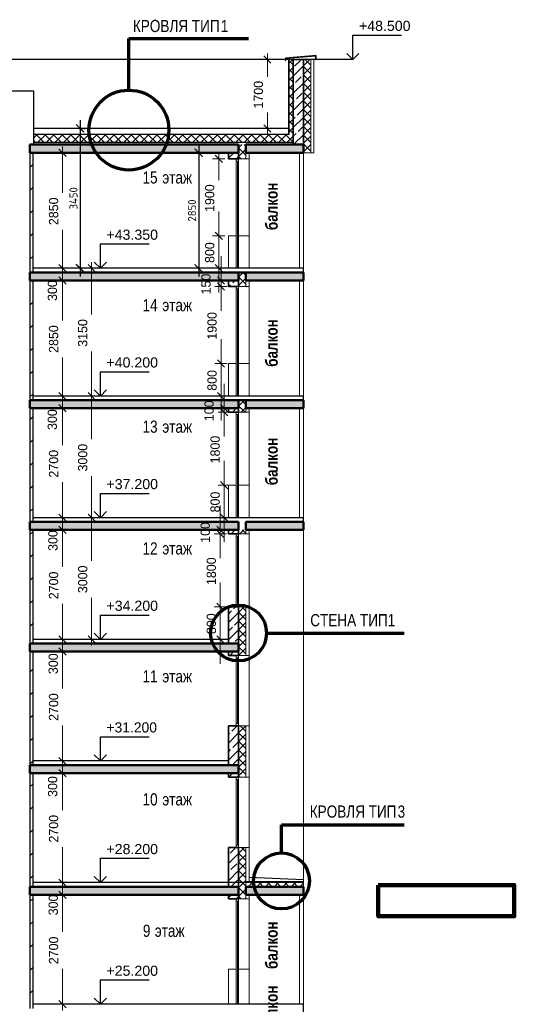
# Model space of a CAD drawing. Header units: millimetres. Extents: x -5898314 to 1055204, y -720802 to 1562611.
# Tile 132 of 256: x -328424 to -316222, y -51502 to -27222. Entities that reach past the tile are written whole.
import ezdxf

# ---------------------------------------------------------------- set-up
doc = ezdxf.new("R2010")
doc.units = ezdxf.units.MM
for name, color, linetype, lineweight in [('907Сл Осевые', 1, 'Continuous', 0), ('A_012_ПРОЕМ', 7, 'Continuous', 25), ('Standard', 7, 'Continuous', 25), ('Навесной фасад', 7, 'Continuous', 25), ('Общий01', 7, 'Continuous', 13), ('размер', 1, 'Continuous', 25), ('Размерная линия_ общее', 7, 'Continuous', 25), ('Стена_ кирп. кладка не несущ', 7, 'Continuous', 35), ('Текст_ общее', 7, 'Continuous', 25)]:
    doc.layers.add(name, color=color, linetype=linetype, lineweight=lineweight)
doc.layers.add('Стена_ бетон не несущ.', color=7, linetype='Continuous', lineweight=35, true_color=0xb4b496)
doc.styles.add('ARIAL', font='arial.ttf')
doc.styles.add('Century Gothic', font='GOTHIC.TTF')
doc.styles.add('GOST-2.304_Type-B', font='GOST_Common.ttf')
doc.styles.add('MtXpl_Century_Gothic', font='GOTHIC.TTF')
doc.styles.add('MtXpl_Century_Gothic_1', font='GOTHICB.TTF')
doc.dimstyles.new('СПДС', dxfattribs={"dimscale": 100, "dimtxt": 2.5, "dimasz": 2, "dimexe": 1.25, "dimexo": 0, "dimtad": 1, "dimdec": 0, "dimrnd": 5, "dimtxsty": 'GOST-2.304_Type-B', "dimblk": 'ARCHTICK', "dimcen": 2.5, "dimdle": 2, "dimclrd": 1, "dimclre": 1, "dimclrt": 1, "dimadec": 0, "dimazin": 2, "dimtfac": 0.75, "dimtdec": 0, "dimtmove": 1, "dimatfit": 3, "dimfxl": 1, "dimtfillclr": 256, "dimtolj": 1, "dimarcsym": 1})

# ---------------------------------------------------------------- blocks, each defined once
blk = doc.blocks.new('ALL_ML_STRICH')
at = {"color": 0, "linetype": 'ByBlock', "lineweight": -2}
for p, q in [((-1, 0), (0.5, 0)), ((-0.3, -0.3), (0.3, 0.3)), ((0, -0.5), (0, 0.5))]:
    blk.add_line(p, q, dxfattribs=at)
blk = doc.blocks.new('разрез1-1')
at = {"layer": 'Общий01', "linetype": 'Continuous', "lineweight": 50, "true_color": 0xf1f1f1, "transparency": 33554687}
for points in [[(-77066, -153067), (-71916, -153067), (-71916, -152867), (-77066, -152867)], [(-71736, -153067), (-70316, -153067), (-70316, -152867), (-71736, -152867)], [(-77066, -156217), (-71916, -156217), (-71916, -156017), (-77066, -156017)], [(-71736, -156217), (-70316, -156217), (-70316, -156017), (-71736, -156017)], [(-77066, -159367), (-71916, -159367), (-71916, -159167), (-77066, -159167)], [(-71736, -159367), (-70316, -159367), (-70316, -159167), (-71736, -159167)], [(-71916, -162167), (-77066, -162167), (-77066, -162367), (-71916, -162367)], [(-71916, -162167), (-77066, -162167), (-77066, -162367), (-71916, -162367)], [(-71736, -162367), (-70316, -162367), (-70316, -162167), (-71736, -162167)], [(-71916, -165167), (-77066, -165167), (-77066, -165367), (-71916, -165367)], [(-71916, -165167), (-77066, -165167), (-77066, -165367), (-71916, -165367)], [(-77066, -168367), (-71916, -168367), (-71916, -168167), (-77066, -168167)], [(-77066, -171367), (-71916, -171367), (-71916, -171167), (-77066, -171167)], [(-71736, -171367), (-70316, -171367), (-70316, -171167), (-71736, -171167)]]:
    blk.add_hatch(color=7, dxfattribs=at).paths.add_polyline_path(points)
at = {"layer": 'A_012_ПРОЕМ', "color": 7, "linetype": 'Continuous', "lineweight": 25, "transparency": 33554687}
for p, q in [((-76969, -151547), (-77662, -151547)), ((-76969, -152867), (-76969, -151547)), ((-70666, -152617), (-76969, -152617)), ((-70566, -152817), (-76969, -152817))]:
    blk.add_line(p, q, dxfattribs=at)
at = {"layer": 'Standard', "color": 7, "linetype": 'Continuous', "lineweight": 13, "transparency": 33554687}
for p, q in [((-71972, -153217), (-71972, -153273)), ((-71972, -153273), (-71916, -153273)), ((-71972, -153273), (-71972, -155917)), ((-71944, -155916), (-71944, -153273)), ((-71916, -153273), (-71916, -153217)), ((-71916, -155917), (-71916, -153273)), ((-71656, -153217), (-71656, -155117)), ((-71972, -155117), (-72166, -155117)), ((-72166, -155117), (-72166, -155917)), ((-71736, -155117), (-71916, -155117)), ((-71676, -155117), (-71736, -155117)), ((-71676, -155117), (-71656, -155117)), ((-71656, -155117), (-71656, -155917)), ((-71972, -156367), (-71972, -156423)), ((-71972, -156423), (-71916, -156423)), ((-71972, -156423), (-71972, -159067)), ((-71944, -159066), (-71944, -156423)), ((-71916, -156423), (-71916, -156367)), ((-71916, -159067), (-71916, -156423)), ((-71656, -156367), (-71656, -158267)), ((-71972, -158267), (-72166, -158267)), ((-72166, -158267), (-72166, -159067)), ((-71736, -158267), (-71916, -158267)), ((-71676, -158267), (-71736, -158267)), ((-71676, -158267), (-71656, -158267)), ((-71656, -158267), (-71656, -159067)), ((-71972, -159467), (-71972, -159523)), ((-71916, -159523), (-71916, -159467)), ((-71656, -159367), (-71656, -162067)), ((-71972, -159523), (-71916, -159523)), ((-71972, -159523), (-71972, -162067)), ((-71944, -162066), (-71944, -159523)), ((-71916, -162067), (-71916, -159523)), ((-71972, -161267), (-72166, -161267)), ((-72166, -161267), (-72166, -162067)), ((-71656, -161267), (-71916, -161267)), ((-71656, -162367), (-71656, -164267)), ((-71972, -162467), (-71972, -162523)), ((-71972, -162523), (-71916, -162523)), ((-71972, -162523), (-71972, -164267)), ((-71944, -164211), (-71944, -162523)), ((-71916, -162523), (-71916, -162467)), ((-71916, -164267), (-71916, -162523)), ((-71972, -164267), (-71972, -164211)), ((-71972, -164211), (-71916, -164211)), ((-71916, -164211), (-71916, -164267)), ((-71736, -164267), (-71916, -164267)), ((-71676, -164267), (-71736, -164267)), ((-71736, -164267), (-71736, -165467)), ((-71676, -164267), (-71656, -164267)), ((-71656, -164267), (-71656, -165467)), ((-71972, -165467), (-71972, -165523)), ((-71972, -165523), (-71916, -165523)), ((-71972, -165523), (-71972, -167197)), ((-71944, -167141), (-71944, -165523)), ((-71916, -165523), (-71916, -165467)), ((-71916, -167197), (-71916, -165523)), ((-71656, -165467), (-71656, -167197)), ((-71972, -167197), (-71972, -167141)), ((-71972, -167141), (-71916, -167141)), ((-71916, -167141), (-71916, -167197)), ((-71736, -167197), (-71916, -167197)), ((-71656, -167197), (-71736, -167197)), ((-71676, -167197), (-71656, -167197)), ((-71972, -168467), (-71972, -168523)), ((-71972, -168467), (-71972, -168523)), ((-71916, -168523), (-71916, -168467)), ((-71916, -168523), (-71916, -168467)), ((-71656, -168467), (-71656, -170197)), ((-71972, -168523), (-71916, -168523)), ((-71972, -168523), (-71972, -170197)), ((-71972, -168523), (-71916, -168523)), ((-71944, -170141), (-71944, -168523)), ((-71916, -170197), (-71916, -168523)), ((-71972, -170197), (-71972, -170141)), ((-71972, -170141), (-71916, -170141)), ((-71916, -170141), (-71916, -170197)), ((-71736, -170197), (-71916, -170197)), ((-71676, -170197), (-71736, -170197)), ((-71736, -170197), (-71736, -171167)), ((-71676, -170197), (-71656, -170197)), ((-71656, -170197), (-71656, -171047)), ((-71972, -171467), (-71972, -171523)), ((-71972, -171523), (-71916, -171523)), ((-71972, -171523), (-71972, -174067)), ((-71944, -174066), (-71944, -171523)), ((-71916, -171523), (-71916, -171467)), ((-71916, -174067), (-71916, -171523)), ((-71656, -171467), (-71656, -173197)), ((-71972, -173197), (-72166, -173197)), ((-72166, -173197), (-72166, -174067)), ((-71736, -173197), (-71916, -173197)), ((-71676, -173197), (-71736, -173197)), ((-71676, -173197), (-71656, -173197)), ((-71656, -173197), (-71656, -174067))]:
    blk.add_line(p, q, dxfattribs=at)
at = {"layer": 'Standard', "color": 7, "linetype": 'Continuous', "lineweight": 25, "transparency": 33554687}
for p, q in [((-70316, -155917), (-76986, -155917)), ((-70316, -159067), (-76986, -159067)), ((-70316, -162067), (-76986, -162067)), ((-72166, -165067), (-76986, -165067)), ((-72166, -168067), (-76986, -168067)), ((-70316, -171067), (-76986, -171067)), ((-70316, -174067), (-76986, -174067))]:
    blk.add_line(p, q, dxfattribs=at)
at = {"layer": 'Навесной фасад', "color": 7, "linetype": 'Continuous', "lineweight": 25, "transparency": 33554687}
for p, q in [((-70566, -150767), (-82766, -150767)), ((-70686, -152467), (-76969, -152467))]:
    blk.add_line(p, q, dxfattribs=at)
at = {"layer": 'Навесной фасад', "color": 7, "linetype": 'Continuous', "lineweight": 13, "transparency": 33554687}
for p, q in [((-70686, -150767), (-70686, -152617)), ((-70316, -150767), (-70056, -150767)), ((-70056, -150767), (-70056, -153067)), ((-71656, -153217), (-71656, -153067)), ((-70316, -153067), (-70056, -153067)), ((-71736, -153217), (-71676, -153217)), ((-71676, -153217), (-71656, -153217)), ((-71656, -156367), (-71656, -156217)), ((-71736, -156367), (-71676, -156367)), ((-71676, -156367), (-71656, -156367)), ((-71736, -159467), (-71676, -159467)), ((-71676, -159467), (-71656, -159467)), ((-71656, -159467), (-71656, -159367)), ((-71656, -162467), (-71656, -162367)), ((-71656, -162467), (-71656, -162367)), ((-71736, -162467), (-71676, -162467)), ((-71736, -162467), (-71676, -162467)), ((-71676, -162467), (-71656, -162467)), ((-71676, -162467), (-71656, -162467)), ((-71736, -165467), (-71656, -165467)), ((-71736, -165467), (-71656, -165467)), ((-71656, -168467), (-71656, -167197)), ((-71736, -168467), (-71676, -168467)), ((-71736, -168467), (-71676, -168467)), ((-71676, -168467), (-71656, -168467)), ((-71676, -168467), (-71656, -168467)), ((-71656, -168467), (-71656, -168367)), ((-71656, -171467), (-71656, -171367)), ((-71736, -171467), (-71676, -171467)), ((-71676, -171467), (-71656, -171467))]:
    blk.add_line(p, q, dxfattribs=at)
at = {"layer": 'Навесной фасад', "color": 41, "linetype": 'Continuous', "lineweight": 18, "transparency": 33554687}
for p, q in [((-70666, -150851), (-70581, -150767)), ((-70316, -150926), (-70157, -150767)), ((-70136, -150906), (-70275, -150767)), ((-70566, -150900), (-70666, -150800)), ((-70666, -151064), (-70566, -150964)), ((-70566, -151112), (-70666, -151012)), ((-70136, -151118), (-70316, -150938)), ((-70316, -151138), (-70136, -150958)), ((-70666, -151276), (-70566, -151176)), ((-70566, -151325), (-70666, -151225)), ((-70136, -151330), (-70316, -151150)), ((-70316, -151350), (-70136, -151170)), ((-70666, -151488), (-70566, -151388)), ((-70566, -151537), (-70666, -151437)), ((-70136, -151542), (-70316, -151362)), ((-70316, -151562), (-70136, -151382)), ((-70666, -151700), (-70566, -151600)), ((-70566, -151749), (-70666, -151649)), ((-70136, -151755), (-70316, -151575)), ((-70316, -151774), (-70136, -151594)), ((-70666, -151912), (-70566, -151812)), ((-70566, -151961), (-70666, -151861)), ((-70136, -151967), (-70316, -151787)), ((-70316, -151986), (-70136, -151806)), ((-70666, -152124), (-70566, -152024)), ((-70566, -152173), (-70666, -152073)), ((-70136, -152179), (-70316, -151999)), ((-70316, -152199), (-70136, -152019)), ((-70136, -152391), (-70316, -152211)), ((-70316, -152411), (-70136, -152231)), ((-70666, -152336), (-70566, -152236)), ((-70566, -152385), (-70666, -152285)), ((-70666, -152549), (-70566, -152449)), ((-70136, -152603), (-70316, -152423)), ((-70316, -152623), (-70136, -152443)), ((-76969, -152700), (-76886, -152617)), ((-76710, -152817), (-76910, -152617)), ((-76874, -152817), (-76674, -152617)), ((-76498, -152817), (-76698, -152617)), ((-76661, -152817), (-76461, -152617)), ((-76286, -152817), (-76486, -152617)), ((-76449, -152817), (-76249, -152617)), ((-76074, -152817), (-76274, -152617)), ((-76237, -152817), (-76037, -152617)), ((-75862, -152817), (-76062, -152617)), ((-76025, -152817), (-75825, -152617)), ((-75649, -152817), (-75849, -152617)), ((-75813, -152817), (-75613, -152617)), ((-75437, -152817), (-75637, -152617)), ((-75601, -152817), (-75401, -152617)), ((-75225, -152817), (-75425, -152617)), ((-75389, -152817), (-75189, -152617)), ((-75013, -152817), (-75213, -152617)), ((-75176, -152817), (-74976, -152617)), ((-74801, -152817), (-75001, -152617)), ((-74964, -152817), (-74764, -152617)), ((-74589, -152817), (-74789, -152617)), ((-74752, -152817), (-74552, -152617)), ((-74377, -152817), (-74577, -152617)), ((-74540, -152817), (-74340, -152617)), ((-74164, -152817), (-74364, -152617)), ((-74328, -152817), (-74128, -152617)), ((-73952, -152817), (-74152, -152617)), ((-74116, -152817), (-73916, -152617)), ((-73740, -152817), (-73940, -152617)), ((-73904, -152817), (-73704, -152617)), ((-73528, -152817), (-73728, -152617)), ((-73692, -152817), (-73492, -152617)), ((-73316, -152817), (-73516, -152617)), ((-73479, -152817), (-73279, -152617)), ((-73104, -152817), (-73304, -152617)), ((-73267, -152817), (-73067, -152617)), ((-72892, -152817), (-73092, -152617)), ((-73055, -152817), (-72855, -152617)), ((-72680, -152817), (-72880, -152617)), ((-72843, -152817), (-72643, -152617)), ((-72467, -152817), (-72667, -152617)), ((-72631, -152817), (-72431, -152617)), ((-72255, -152817), (-72455, -152617)), ((-72419, -152817), (-72219, -152617)), ((-72043, -152817), (-72243, -152617)), ((-72207, -152817), (-72007, -152617)), ((-71831, -152817), (-72031, -152617)), ((-71994, -152817), (-71794, -152617)), ((-71619, -152817), (-71819, -152617)), ((-71782, -152817), (-71582, -152617)), ((-71407, -152817), (-71607, -152617)), ((-71570, -152817), (-71370, -152617)), ((-71195, -152817), (-71395, -152617)), ((-71358, -152817), (-71158, -152617)), ((-70982, -152817), (-71182, -152617)), ((-71146, -152817), (-70946, -152617)), ((-70770, -152817), (-70970, -152617)), ((-70934, -152817), (-70734, -152617)), ((-70566, -152809), (-70758, -152617)), ((-70722, -152817), (-70566, -152661)), ((-70566, -152597), (-70666, -152497)), ((-70666, -152761), (-70566, -152661)), ((-70566, -152809), (-70666, -152709)), ((-70136, -152815), (-70316, -152635)), ((-70316, -152835), (-70136, -152655)), ((-76922, -152817), (-76969, -152770)), ((-71916, -152950), (-71832, -152867)), ((-71736, -153124), (-71916, -152944)), ((-71736, -152912), (-71781, -152867)), ((-70136, -153027), (-70316, -152847)), ((-70316, -153047), (-70136, -152867)), ((-71916, -153162), (-71736, -152982)), ((-71855, -153217), (-71916, -153157)), ((-71758, -153217), (-71736, -153194)), ((-70308, -153067), (-70316, -153059)), ((-71916, -156132), (-71800, -156017)), ((-71736, -156094), (-71813, -156017)), ((-71736, -156306), (-71916, -156126)), ((-71916, -156344), (-71736, -156164)), ((-71887, -156367), (-71916, -156339)), ((-71916, -159314), (-71768, -159167)), ((-71916, -159314), (-71768, -159167)), ((-71736, -159276), (-71845, -159167)), ((-71736, -159276), (-71845, -159167)), ((-71757, -159467), (-71916, -159308)), ((-71757, -159467), (-71916, -159308)), ((-71856, -159467), (-71736, -159346)), ((-71856, -159467), (-71736, -159346)), ((-71886, -162467), (-71786, -162367)), ((-71736, -162458), (-71827, -162367)), ((-71916, -164405), (-71777, -164267)), ((-71736, -164367), (-71836, -164267)), ((-71736, -164580), (-71916, -164400)), ((-71916, -164617), (-71736, -164437)), ((-71736, -164792), (-71916, -164612)), ((-71916, -164829), (-71736, -164649)), ((-71736, -165004), (-71916, -164824)), ((-71916, -165042), (-71736, -164862)), ((-71736, -165216), (-71916, -165036)), ((-71916, -165254), (-71736, -165074)), ((-71736, -165428), (-71916, -165248)), ((-71916, -165466), (-71736, -165286)), ((-71916, -165466), (-71817, -165367)), ((-71909, -165467), (-71916, -165460)), ((-71909, -165467), (-71916, -165460)), ((-71736, -165428), (-71797, -165367)), ((-71916, -167375), (-71737, -167197)), ((-71736, -167337), (-71876, -167197)), ((-71736, -167549), (-71916, -167369)), ((-71916, -167587), (-71736, -167407)), ((-71736, -167762), (-71916, -167582)), ((-71916, -167799), (-71736, -167619)), ((-71736, -167974), (-71916, -167794)), ((-71916, -168011), (-71736, -167831)), ((-71736, -168186), (-71916, -168006)), ((-71916, -168223), (-71736, -168043)), ((-71736, -168398), (-71916, -168218)), ((-71916, -168436), (-71736, -168256)), ((-71916, -168436), (-71847, -168367)), ((-71879, -168467), (-71916, -168430)), ((-71879, -168467), (-71916, -168430)), ((-71736, -168398), (-71767, -168367)), ((-71916, -170345), (-71768, -170197)), ((-71736, -170307), (-71846, -170197)), ((-71736, -170519), (-71916, -170339)), ((-71916, -170557), (-71736, -170377)), ((-71736, -170731), (-71916, -170551)), ((-71916, -170769), (-71736, -170589)), ((-71736, -170944), (-71916, -170764)), ((-71916, -170981), (-71736, -170801)), ((-71736, -171156), (-71916, -170976)), ((-71916, -171193), (-71736, -171013)), ((-71916, -171193), (-71889, -171167)), ((-71724, -171167), (-71736, -171156)), ((-71677, -171167), (-71557, -171047)), ((-71512, -171167), (-71632, -171047)), ((-71465, -171167), (-71345, -171047)), ((-71300, -171167), (-71420, -171047)), ((-71253, -171167), (-71133, -171047)), ((-71088, -171167), (-71208, -171047)), ((-71040, -171167), (-70920, -171047)), ((-70876, -171167), (-70996, -171047)), ((-70828, -171167), (-70708, -171047)), ((-70664, -171167), (-70784, -171047)), ((-70616, -171167), (-70496, -171047)), ((-70452, -171167), (-70572, -171047)), ((-70404, -171167), (-70316, -171078)), ((-70316, -171091), (-70359, -171047)), ((-71736, -171368), (-71916, -171188)), ((-71736, -171368), (-71916, -171188)), ((-71916, -171405), (-71736, -171225)), ((-71916, -171405), (-71736, -171225)), ((-71849, -171467), (-71916, -171400)), ((-71849, -171467), (-71916, -171400)), ((-71765, -171467), (-71736, -171438)), ((-71765, -171467), (-71736, -171438))]:
    blk.add_line(p, q, dxfattribs=at)
at = {"layer": 'Навесной фасад', "color": 41, "linetype": 'Continuous', "lineweight": 13, "transparency": 33554687}
for p, q in [((-70666, -150767), (-70666, -152617)), ((-70316, -150767), (-70316, -152867)), ((-70136, -150767), (-70136, -153067)), ((-71916, -153067), (-71916, -153217)), ((-71736, -153217), (-71736, -153067)), ((-71916, -153217), (-71736, -153217)), ((-71916, -156217), (-71916, -156367)), ((-71736, -156367), (-71736, -156217)), ((-71916, -156367), (-71736, -156367)), ((-71916, -159367), (-71916, -159467)), ((-71916, -159467), (-71736, -159467)), ((-71736, -159467), (-71736, -159367)), ((-71916, -162367), (-71916, -162467)), ((-71736, -162467), (-71736, -162367)), ((-71736, -162467), (-71736, -162367)), ((-71916, -162467), (-71736, -162467)), ((-71916, -165367), (-71916, -165467)), ((-71916, -165467), (-71736, -165467)), ((-71736, -168467), (-71736, -167197)), ((-71916, -168367), (-71916, -168467)), ((-71916, -168367), (-71916, -168467)), ((-71916, -168467), (-71736, -168467)), ((-71916, -168467), (-71736, -168467)), ((-71736, -168467), (-71736, -168367)), ((-71916, -171367), (-71916, -171467)), ((-71736, -171467), (-71736, -171367)), ((-71916, -171467), (-71736, -171467))]:
    blk.add_line(p, q, dxfattribs=at)
at = {"layer": 'Общий01', "color": 136, "linetype": 'Continuous', "lineweight": 70, "transparency": 33554687}
for p, q in [((-74622, -151524), (-74622, -150254)), ((-74622, -150254), (-71672, -150254)), ((-71226, -164911), (-67834, -164911)), ((-70857, -170315), (-70857, -169645)), ((-70857, -169645), (-67834, -169645))]:
    blk.add_line(p, q, dxfattribs=at)
at = {"layer": 'Общий01', "color": 7, "linetype": 'Continuous', "lineweight": 25, "transparency": 33554687}
for p, q in [((-70757, -150736), (-70767, -150795)), ((-69999, -150673), (-70757, -150736)), ((-70757, -150796), (-70749, -150745)), ((-70009, -150684), (-70749, -150745)), ((-70009, -150779), (-70009, -150684)), ((-69999, -150779), (-69999, -150673)), ((-70767, -150795), (-70757, -150796)), ((-69999, -150779), (-70009, -150779)), ((-70316, -153067), (-70316, -152767)), ((-70316, -156217), (-70316, -155917)), ((-70316, -159367), (-70316, -159067)), ((-70316, -162367), (-70316, -162067)), ((-70316, -171047), (-71736, -171047)), ((-70316, -170997), (-71656, -170942)), ((-70316, -174367), (-70316, -174067))]:
    blk.add_line(p, q, dxfattribs=at)
at = {"layer": 'Общий01', "color": 7, "linetype": 'Continuous', "lineweight": 50, "transparency": 33554687}
for p, q in [((-71916, -152867), (-77066, -152867)), ((-77066, -152867), (-76969, -152867)), ((-71916, -152867), (-77066, -152867)), ((-77066, -153067), (-77066, -152867)), ((-77066, -153067), (-77066, -152867)), ((-71916, -153067), (-71916, -152867)), ((-70316, -152867), (-71736, -152867)), ((-70316, -152867), (-71736, -152867)), ((-71736, -153067), (-71736, -152867)), ((-70566, -152867), (-70372, -152867)), ((-70372, -152867), (-70316, -152867)), ((-70316, -153067), (-70316, -152867)), ((-70316, -153067), (-70316, -152867)), ((-70316, -153067), (-70316, -152867)), ((-76986, -153067), (-77066, -153067)), ((-76986, -153067), (-77066, -153067)), ((-76981, -153067), (-76986, -153067)), ((-76981, -153067), (-76986, -153067)), ((-71916, -153067), (-76981, -153067)), ((-72166, -153067), (-72171, -153067)), ((-72166, -153067), (-72171, -153067)), ((-71916, -153067), (-72166, -153067)), ((-71916, -153067), (-72166, -153067)), ((-70316, -153067), (-71736, -153067)), ((-70316, -153067), (-71656, -153067)), ((-71916, -156017), (-77066, -156017)), ((-77066, -156217), (-77066, -156017)), ((-77066, -156217), (-77066, -156017)), ((-71916, -156017), (-71736, -156017)), ((-71916, -156217), (-71916, -156017)), ((-70316, -156017), (-71736, -156017)), ((-71736, -156217), (-71736, -156017)), ((-70316, -156217), (-70316, -156017)), ((-70316, -156217), (-70316, -156017)), ((-70316, -156217), (-70316, -156017)), ((-76986, -156217), (-77066, -156217)), ((-76986, -156217), (-77066, -156217)), ((-76981, -156217), (-76986, -156217)), ((-76981, -156217), (-76986, -156217)), ((-71916, -156217), (-76981, -156217)), ((-72166, -156217), (-72171, -156217)), ((-72166, -156217), (-72171, -156217)), ((-71916, -156217), (-72166, -156217)), ((-71916, -156217), (-72166, -156217)), ((-70316, -156217), (-71736, -156217)), ((-70316, -156217), (-71656, -156217)), ((-71916, -159167), (-77066, -159167)), ((-77066, -159367), (-77066, -159167)), ((-77066, -159367), (-77066, -159167)), ((-71916, -159167), (-71736, -159167)), ((-71916, -159367), (-71916, -159167)), ((-70316, -159167), (-71736, -159167)), ((-71736, -159367), (-71736, -159167)), ((-70316, -159367), (-70316, -159167)), ((-70316, -159367), (-70316, -159167)), ((-70316, -159367), (-70316, -159167)), ((-76986, -159367), (-77066, -159367)), ((-76986, -159367), (-77066, -159367)), ((-76981, -159367), (-76986, -159367)), ((-76981, -159367), (-76986, -159367)), ((-71916, -159367), (-76981, -159367)), ((-70316, -159367), (-71736, -159367)), ((-70316, -159367), (-71656, -159367)), ((-71916, -162167), (-77066, -162167)), ((-71916, -162167), (-77066, -162167)), ((-77066, -162367), (-77066, -162167)), ((-77066, -162367), (-77066, -162167)), ((-71916, -162367), (-71916, -162167)), ((-71916, -162367), (-71916, -162167)), ((-70316, -162167), (-71736, -162167)), ((-71736, -162367), (-71736, -162167)), ((-70316, -162367), (-70316, -162167)), ((-70316, -162367), (-70316, -162167)), ((-70316, -162367), (-70316, -162167)), ((-76986, -162367), (-77066, -162367)), ((-76986, -162367), (-77066, -162367)), ((-76981, -162367), (-76986, -162367)), ((-76981, -162367), (-76986, -162367)), ((-71916, -162367), (-76981, -162367)), ((-71916, -162367), (-76981, -162367)), ((-72166, -162367), (-72171, -162367)), ((-72166, -162367), (-72171, -162367)), ((-71916, -162367), (-72166, -162367)), ((-71916, -162367), (-72166, -162367)), ((-70316, -162367), (-71736, -162367)), ((-70316, -162367), (-71656, -162367)), ((-71916, -165167), (-77066, -165167)), ((-71916, -165167), (-77066, -165167)), ((-77066, -165367), (-77066, -165167)), ((-77066, -165367), (-77066, -165167)), ((-71916, -165367), (-71916, -165167)), ((-71916, -165367), (-71916, -165167)), ((-76986, -165367), (-77066, -165367)), ((-76986, -165367), (-77066, -165367)), ((-76981, -165367), (-76986, -165367)), ((-76981, -165367), (-76986, -165367)), ((-71916, -165367), (-76981, -165367)), ((-71916, -165367), (-76981, -165367)), ((-72166, -165367), (-72171, -165367)), ((-72166, -165367), (-72171, -165367)), ((-71916, -165367), (-72166, -165367)), ((-71916, -165367), (-72166, -165367)), ((-71916, -168167), (-77066, -168167)), ((-77066, -168367), (-77066, -168167)), ((-77066, -168367), (-77066, -168167)), ((-71916, -168367), (-71916, -168167)), ((-76986, -168367), (-77066, -168367)), ((-76986, -168367), (-77066, -168367)), ((-76981, -168367), (-76986, -168367)), ((-76981, -168367), (-76986, -168367)), ((-71916, -168367), (-76981, -168367)), ((-72166, -168367), (-72171, -168367)), ((-72166, -168367), (-72171, -168367)), ((-72166, -168367), (-72171, -168367)), ((-72166, -168367), (-72171, -168367)), ((-71916, -168367), (-72166, -168367)), ((-71916, -168367), (-72166, -168367)), ((-71916, -168367), (-72166, -168367)), ((-71916, -168367), (-72166, -168367)), ((-71916, -171167), (-77066, -171167)), ((-77066, -171367), (-77066, -171167)), ((-77066, -171367), (-77066, -171167)), ((-71916, -171367), (-71916, -171167)), ((-70316, -171167), (-71736, -171167)), ((-71736, -171367), (-71736, -171167)), ((-70316, -171367), (-70316, -171167)), ((-70316, -171367), (-70316, -171167)), ((-70316, -171367), (-70316, -171167)), ((-70316, -171367), (-70316, -171167)), ((-70316, -171367), (-70316, -171167)), ((-70316, -171367), (-70316, -171167)), ((-76986, -171367), (-77066, -171367)), ((-76986, -171367), (-77066, -171367)), ((-76981, -171367), (-76986, -171367)), ((-76981, -171367), (-76986, -171367)), ((-71916, -171367), (-76981, -171367)), ((-72166, -171367), (-72171, -171367)), ((-72166, -171367), (-72171, -171367)), ((-71916, -171367), (-72166, -171367)), ((-71916, -171367), (-72166, -171367)), ((-70316, -171367), (-71736, -171367)), ((-70316, -171367), (-71656, -171367)), ((-70416, -171367), (-70421, -171367)), ((-70416, -171367), (-70421, -171367)), ((-70316, -171367), (-70416, -171367)), ((-70316, -171367), (-70416, -171367))]:
    blk.add_line(p, q, dxfattribs=at)
at = {"layer": 'Общий01', "color": 136, "linetype": 'Continuous', "lineweight": 70, "transparency": 33554687}
for centre, radius in [((-74622, -152510), 986), ((-71916, -164911), 690), ((-70857, -171025), 690)]:
    blk.add_circle(centre, radius, dxfattribs=at)
at = {"layer": 'Размерная линия_ общее', "color": 7, "linetype": 'Continuous', "lineweight": 25, "transparency": 33554687}
for p, q in [((-69096, -150767), (-69096, -150167)), ((-69096, -150167), (-67896, -150167)), ((-69096, -150767), (-69246, -150617)), ((-69096, -150767), (-68946, -150617)), ((-69096, -150767), (-69096, -150767)), ((-69096, -150767), (-69096, -150767)), ((-69096, -150767), (-69096, -150767)), ((-69096, -150767), (-69096, -150767)), ((-75325, -155917), (-75325, -155317)), ((-75325, -155317), (-74125, -155317)), ((-75325, -155917), (-75475, -155767)), ((-75325, -155917), (-75175, -155767)), ((-75325, -155917), (-76325, -155917)), ((-75325, -155917), (-75325, -155917)), ((-75325, -155917), (-75325, -155917)), ((-75325, -155917), (-75325, -155917)), ((-75325, -155917), (-75325, -155917)), ((-75325, -159067), (-75325, -158467)), ((-75325, -158467), (-74125, -158467)), ((-75325, -159067), (-75475, -158917)), ((-75325, -159067), (-75175, -158917)), ((-75325, -159067), (-76325, -159067)), ((-75325, -159067), (-75325, -159067)), ((-75325, -159067), (-75325, -159067)), ((-75325, -159067), (-75325, -159067)), ((-75325, -159067), (-75325, -159067)), ((-75325, -162067), (-75325, -161467)), ((-75325, -161467), (-74125, -161467)), ((-75325, -162067), (-75475, -161917)), ((-75325, -162067), (-75175, -161917)), ((-75325, -162067), (-76325, -162067)), ((-75325, -162067), (-75325, -162067)), ((-75325, -162067), (-75325, -162067)), ((-75325, -162067), (-75325, -162067)), ((-75325, -162067), (-75325, -162067)), ((-75325, -165067), (-75325, -164467)), ((-75325, -164467), (-74125, -164467)), ((-75325, -165067), (-76325, -165067)), ((-75325, -165067), (-75475, -164917)), ((-75325, -165067), (-75175, -164917)), ((-75325, -165067), (-75325, -165067)), ((-75325, -165067), (-75325, -165067)), ((-75325, -165067), (-75325, -165067)), ((-75325, -165067), (-75325, -165067)), ((-75325, -168067), (-75325, -167467)), ((-75325, -167467), (-74125, -167467)), ((-75325, -168067), (-75475, -167917)), ((-75325, -168067), (-75175, -167917)), ((-75325, -168067), (-76325, -168067)), ((-75325, -168067), (-75325, -168067)), ((-75325, -168067), (-75325, -168067)), ((-75325, -168067), (-75325, -168067)), ((-75325, -168067), (-75325, -168067)), ((-75325, -171067), (-75325, -170467)), ((-75325, -170467), (-74125, -170467)), ((-75325, -171067), (-75475, -170917)), ((-75325, -171067), (-75175, -170917)), ((-75325, -171067), (-76325, -171067)), ((-75325, -171067), (-75325, -171067)), ((-75325, -171067), (-75325, -171067)), ((-75325, -171067), (-75325, -171067)), ((-75325, -171067), (-75325, -171067)), ((-75325, -174067), (-75325, -173467)), ((-75325, -173467), (-74125, -173467)), ((-75325, -174067), (-76325, -174067)), ((-75325, -174067), (-75475, -173917)), ((-75325, -174067), (-75175, -173917)), ((-75325, -174067), (-75325, -174067)), ((-75325, -174067), (-75325, -174067)), ((-75325, -174067), (-75325, -174067)), ((-75325, -174067), (-75325, -174067))]:
    blk.add_line(p, q, dxfattribs=at)
at = {"layer": 'Размерная линия_ общее', "color": 218, "linetype": 'Continuous', "lineweight": 0, "transparency": 33554687}
for p, q in [((-71206, -151067), (-71206, -151196)), ((-71206, -152167), (-71206, -152077)), ((-76258, -153367), (-76258, -154054)), ((-72406, -153517), (-72406, -153746)), ((-72406, -154817), (-72406, -154517)), ((-72406, -154817), (-72406, -154627)), ((-76258, -155617), (-76258, -154970)), ((-72406, -155917), (-72406, -155117)), ((-76258, -155617), (-76258, -155317)), ((-72349, -155917), (-72349, -155617)), ((-76258, -156217), (-76258, -155917)), ((-75540, -156217), (-75540, -157054)), ((-72406, -156217), (-72406, -156517)), ((-72349, -156367), (-72349, -156217)), ((-76258, -156517), (-76258, -157204)), ((-76258, -156517), (-76258, -156817)), ((-72349, -156667), (-72349, -156896)), ((-72349, -156667), (-72349, -156967)), ((-72349, -157967), (-72349, -157667)), ((-72349, -157967), (-72349, -157777)), ((-75540, -158767), (-75540, -157969)), ((-76258, -158767), (-76258, -158120)), ((-72349, -159067), (-72349, -158267)), ((-76258, -158767), (-76258, -158467)), ((-72272, -159067), (-72272, -158767)), ((-76258, -159367), (-76258, -159067)), ((-75540, -159367), (-75540, -160129)), ((-72349, -159367), (-72349, -159667)), ((-72272, -159467), (-72272, -159367)), ((-76258, -159667), (-76258, -160279)), ((-76258, -159667), (-76258, -159967)), ((-72272, -159767), (-72272, -159946)), ((-72272, -159767), (-72272, -160067)), ((-72272, -160967), (-72272, -160667)), ((-72272, -160967), (-72272, -160827)), ((-76258, -161767), (-76258, -161195)), ((-75540, -161767), (-75540, -161044)), ((-72272, -162067), (-72272, -161267)), ((-76258, -161767), (-76258, -161467)), ((-72366, -162067), (-72366, -161767)), ((-76258, -162367), (-76258, -162067)), ((-75540, -162367), (-75540, -163129)), ((-72366, -162467), (-72366, -162367)), ((-72272, -162367), (-72272, -162667)), ((-76258, -162667), (-76258, -163279)), ((-76258, -162667), (-76258, -162967)), ((-72366, -162767), (-72366, -162946)), ((-72366, -162767), (-72366, -163067)), ((-72366, -163967), (-72366, -163667)), ((-72366, -163967), (-72366, -163827)), ((-75540, -164767), (-75540, -164044)), ((-76258, -164767), (-76258, -164195)), ((-72366, -165067), (-72366, -164267)), ((-76258, -164767), (-76258, -164467)), ((-76258, -165367), (-76258, -165067)), ((-72366, -165367), (-72366, -165667)), ((-76258, -165667), (-76258, -166279)), ((-76258, -165667), (-76258, -165967)), ((-76258, -167767), (-76258, -167195)), ((-76258, -167767), (-76258, -167467)), ((-76258, -168367), (-76258, -168067)), ((-76258, -168667), (-76258, -169279)), ((-76258, -168667), (-76258, -168967)), ((-76258, -170767), (-76258, -170195)), ((-76258, -170767), (-76258, -170467)), ((-76258, -171367), (-76258, -171067)), ((-76258, -171667), (-76258, -172279)), ((-76258, -171667), (-76258, -171967)), ((-76258, -173767), (-76258, -173195)), ((-76258, -173767), (-76258, -173467))]:
    blk.add_line(p, q, dxfattribs=at)
at = {"layer": 'Размерная линия_ общее', "color": 218, "linetype": 'Continuous', "lineweight": 13, "transparency": 33554687}
for p, q in [((-76981, -153067), (-76258, -153067)), ((-72166, -159067), (-75540, -159067)), ((-72166, -159067), (-75540, -159067)), ((-76922, -165067), (-76258, -165067)), ((-76922, -165067), (-76258, -165067)), ((-76986, -171067), (-76258, -171067)), ((-76986, -171067), (-76258, -171067))]:
    blk.add_line(p, q, dxfattribs=at)
at = {"layer": 'Размерная линия_ общее', "color": 7, "linetype": 'Continuous', "lineweight": 25, "transparency": 33554687}
blk.add_lwpolyline([(-69096, -150767), (-69642, -150767), (-69642, -150767), (-72022, -150767)], dxfattribs=at)
at = {"layer": 'Стена_ бетон не несущ.', "color": 191, "linetype": 'Continuous', "lineweight": 35, "true_color": 0xc8aaf3, "transparency": 33554687}
for p, q in [((-70316, -150767), (-70566, -150767)), ((-70566, -150767), (-70566, -152867)), ((-70316, -152867), (-70316, -150767)), ((-72166, -153067), (-72166, -153217)), ((-71916, -153217), (-71916, -153067)), ((-72166, -153217), (-71972, -153217)), ((-71972, -153217), (-71916, -153217)), ((-72166, -156217), (-72166, -156367)), ((-71916, -156367), (-71916, -156217)), ((-72166, -156367), (-71972, -156367)), ((-71972, -156367), (-71916, -156367)), ((-72166, -159367), (-72166, -159467)), ((-72166, -159467), (-71972, -159467)), ((-71972, -159467), (-71916, -159467)), ((-71916, -159467), (-71916, -159367)), ((-72166, -162367), (-72166, -162467)), ((-71916, -162467), (-71916, -162367)), ((-72166, -162467), (-71972, -162467)), ((-71972, -162467), (-71916, -162467)), ((-71972, -164267), (-72166, -164267)), ((-72166, -164267), (-72166, -165167)), ((-71972, -164267), (-71916, -164267)), ((-71916, -164267), (-71916, -165167)), ((-72166, -165367), (-72166, -165467)), ((-72166, -165467), (-71972, -165467)), ((-71972, -165467), (-71916, -165467)), ((-71916, -165467), (-71916, -165367)), ((-71972, -167197), (-72166, -167197)), ((-72166, -167197), (-72166, -168167)), ((-71972, -167197), (-71916, -167197)), ((-71916, -167197), (-71916, -168167)), ((-72166, -168367), (-72166, -168467)), ((-72166, -168367), (-72166, -168467)), ((-72166, -168467), (-71972, -168467)), ((-72166, -168467), (-71972, -168467)), ((-71972, -168467), (-71916, -168467)), ((-71972, -168467), (-71916, -168467)), ((-71916, -168467), (-71916, -168367)), ((-71916, -168467), (-71916, -168367)), ((-71972, -170197), (-72166, -170197)), ((-72166, -170197), (-72166, -171167)), ((-71972, -170197), (-71916, -170197)), ((-71916, -170197), (-71916, -171167)), ((-72166, -171367), (-72166, -171467)), ((-71916, -171467), (-71916, -171367)), ((-72166, -171467), (-71972, -171467)), ((-71972, -171467), (-71916, -171467))]:
    blk.add_line(p, q, dxfattribs=at)
at = {"layer": 'Стена_ бетон не несущ.', "color": 191, "linetype": 'Continuous', "lineweight": 18, "true_color": 0xc8aaf3, "transparency": 33554687}
for p, q in [((-70566, -151176), (-70316, -150926)), ((-70534, -150932), (-70392, -150791)), ((-70513, -151335), (-70371, -151194)), ((-70322, -151144), (-70316, -151138)), ((-70566, -151600), (-70316, -151350)), ((-70566, -151388), (-70562, -151384)), ((-70491, -151738), (-70350, -151597)), ((-70566, -152024), (-70316, -151774)), ((-70566, -151812), (-70541, -151788)), ((-70566, -152236), (-70520, -152191)), ((-70566, -152449), (-70316, -152199)), ((-70470, -152141), (-70329, -152000)), ((-70449, -152544), (-70316, -152411)), ((-70566, -152661), (-70499, -152594)), ((-70560, -152867), (-70316, -152623)), ((-70347, -152867), (-70316, -152835)), ((-72166, -153200), (-72032, -153067)), ((-71970, -153217), (-71916, -153162)), ((-72150, -156367), (-72111, -156327)), ((-72061, -156278), (-72000, -156217)), ((-71938, -156367), (-71916, -156344)), ((-72068, -159467), (-71968, -159367)), ((-72099, -162467), (-71999, -162367)), ((-72166, -164443), (-72090, -164367)), ((-72040, -164317), (-71989, -164267)), ((-72166, -164655), (-71916, -164405)), ((-72019, -164721), (-71916, -164617)), ((-72166, -164867), (-72068, -164770)), ((-72166, -165079), (-71916, -164829)), ((-71998, -165124), (-71916, -165042)), ((-72129, -165467), (-72029, -165367)), ((-71917, -165467), (-71916, -165466)), ((-72166, -167201), (-72162, -167197)), ((-72082, -167330), (-71950, -167197)), ((-72166, -167625), (-71916, -167375)), ((-72166, -167413), (-72132, -167379)), ((-72061, -167733), (-71920, -167591)), ((-72166, -167837), (-72111, -167782)), ((-72166, -168049), (-71916, -167799)), ((-72040, -168136), (-71916, -168011)), ((-72159, -168467), (-72059, -168367)), ((-72159, -168467), (-72059, -168367)), ((-71947, -168467), (-71916, -168436)), ((-71947, -168467), (-71916, -168436)), ((-72125, -170342), (-71983, -170201)), ((-72166, -170595), (-71916, -170345)), ((-72104, -170745), (-71962, -170604)), ((-72166, -171019), (-71916, -170769)), ((-72166, -170807), (-72153, -170795)), ((-72082, -171148), (-71941, -171007)), ((-72166, -171443), (-72089, -171367)), ((-71977, -171467), (-71920, -171410))]:
    blk.add_line(p, q, dxfattribs=at)
at = {"layer": 'Стена_ бетон не несущ.', "color": 180, "linetype": 'Continuous', "lineweight": 13, "transparency": 33554687}
for p, q in [((-70416, -155917), (-70416, -153067)), ((-70316, -155917), (-70316, -153067)), ((-70416, -159067), (-70416, -156217)), ((-70316, -159067), (-70316, -156217)), ((-70416, -162067), (-70416, -159367)), ((-70316, -162067), (-70316, -159367)), ((-70416, -174067), (-70416, -171367)), ((-70316, -174067), (-70316, -171367))]:
    blk.add_line(p, q, dxfattribs=at)
at = {"layer": 'Стена_ бетон не несущ.', "color": 7, "linetype": 'Continuous', "lineweight": 13, "transparency": 33554687}
blk.add_line((-70316, -171167), (-70316, -159367), dxfattribs=at)
at = {"layer": 'Стена_ кирп. кладка не несущ', "color": 31, "linetype": 'Continuous', "lineweight": 25, "true_color": 0xf0b464, "transparency": 33554687}
for p, q in [((-77066, -153067), (-77066, -156017)), ((-76986, -156017), (-76986, -153067)), ((-77066, -156217), (-77066, -159167)), ((-76986, -159167), (-76986, -156217)), ((-77066, -159367), (-77066, -162167)), ((-76986, -162167), (-76986, -159367)), ((-77066, -162367), (-77066, -165167)), ((-76986, -165167), (-76986, -162367)), ((-77066, -165367), (-77066, -168167)), ((-76986, -168167), (-76986, -165367)), ((-77066, -168367), (-77066, -171167)), ((-76986, -171167), (-76986, -168367)), ((-77066, -171367), (-77066, -174167)), ((-76986, -174167), (-76986, -171367))]:
    blk.add_line(p, q, dxfattribs=at)
at = {"layer": 'Стена_ кирп. кладка не несущ', "color": 31, "linetype": 'Continuous', "lineweight": 18, "true_color": 0xf0b464, "transparency": 33554687}
for p, q in [((-77066, -153433), (-76986, -153353)), ((-77066, -153999), (-76986, -153919)), ((-77066, -154564), (-76986, -154484)), ((-77066, -155130), (-76986, -155050)), ((-77066, -155696), (-76986, -155616)), ((-77066, -156261), (-77021, -156217)), ((-77066, -156827), (-76986, -156747)), ((-77066, -157393), (-76986, -157313)), ((-77066, -157959), (-76986, -157879)), ((-77066, -158524), (-76986, -158444)), ((-77066, -159090), (-76986, -159010)), ((-77066, -159656), (-76986, -159576)), ((-77066, -160221), (-76986, -160141)), ((-77066, -160787), (-76986, -160707)), ((-77066, -161353), (-76986, -161273)), ((-77066, -161918), (-76986, -161838)), ((-77066, -162484), (-76986, -162404)), ((-77066, -163050), (-76986, -162970)), ((-77066, -163615), (-76986, -163535)), ((-77066, -164181), (-76986, -164101)), ((-77066, -164747), (-76986, -164667)), ((-77066, -165878), (-76986, -165798)), ((-77066, -166444), (-76986, -166364)), ((-77066, -167010), (-76986, -166930)), ((-77066, -167575), (-76986, -167495)), ((-77066, -168141), (-76986, -168061)), ((-77066, -168707), (-76986, -168627)), ((-77066, -169272), (-76986, -169192)), ((-77066, -169838), (-76986, -169758)), ((-77066, -170404), (-76986, -170324)), ((-77066, -170969), (-76986, -170889)), ((-77066, -171535), (-76986, -171455)), ((-77066, -172101), (-76986, -172021)), ((-77066, -172666), (-76986, -172586)), ((-77066, -173232), (-76986, -173152)), ((-77066, -173798), (-76986, -173718))]:
    blk.add_line(p, q, dxfattribs=at)
at = {"layer": 'Размерная линия_ общее', "color": 218, "linetype": 'Continuous', "lineweight": 0, "transparency": 33554687, "xscale": 300, "yscale": 300, "zscale": 300}
for p, rotation in [((-71206, -150767), 90), ((-71206, -152467), 270), ((-76258, -153067), 90), ((-72406, -153217), 90), ((-72406, -155117), 270), ((-72406, -155117), 270), ((-76258, -155917), 270), ((-76258, -155917), 270), ((-75540, -155917), 90), ((-72406, -155917), 90), ((-76258, -156217), 90), ((-76258, -156217), 90), ((-72349, -156217), 270), ((-72349, -156367), 90), ((-72349, -156367), 90), ((-72349, -158267), 270), ((-72349, -158267), 270), ((-76258, -159067), 270), ((-76258, -159067), 270), ((-75540, -159067), 270), ((-75540, -159067), 90), ((-72349, -159067), 90), ((-76258, -159367), 90), ((-76258, -159367), 90), ((-72272, -159367), 270), ((-72272, -159467), 90), ((-72272, -159467), 90), ((-72272, -161267), 270), ((-72272, -161267), 270), ((-76258, -162067), 270), ((-76258, -162067), 270), ((-75540, -162067), 270), ((-75540, -162067), 90), ((-72272, -162067), 90), ((-72366, -162367), 270), ((-76258, -162367), 90), ((-76258, -162367), 90), ((-72366, -162467), 90), ((-72366, -162467), 90), ((-72366, -164267), 270), ((-72366, -164267), 270), ((-76258, -165067), 270), ((-76258, -165067), 270), ((-75540, -165067), 270), ((-72366, -165067), 90), ((-76258, -165367), 90), ((-76258, -165367), 90), ((-76258, -168067), 270), ((-76258, -168067), 270), ((-76258, -168367), 90), ((-76258, -168367), 90), ((-76258, -171067), 270), ((-76258, -171067), 270), ((-76258, -171367), 90), ((-76258, -171367), 90), ((-76258, -174067), 270), ((-76258, -174067), 270)]:
    blk.add_blockref('ALL_ML_STRICH', p, dxfattribs=dict(at, rotation=rotation))
at = {"layer": 'Размерная линия_ общее', "color": 7, "linetype": 'Continuous', "lineweight": 25, "transparency": 33554687, "char_height": 250, "attachment_point": 7, "style": 'ARIAL'}
for s, insert, width in [('\\W1.00;+48.500', (-68946, -150067), 1396.45), ('\\W1.00;+43.350', (-75175, -155217), 1396.45), ('\\W1.00;+40.200', (-75175, -158367), 1396.45), ('\\W1.00;+37.200', (-75175, -161367), 1396.45), ('\\W1.00;+34.200', (-75175, -164367), 1396.45), ('\\W0.98;+31.200', (-75175, -167367), 1394.59), ('\\W1.00;+28.200', (-75175, -170367), 1396.45), ('\\W1.00;+25.200', (-75175, -173367), 1396.45)]:
    blk.add_mtext(s, dxfattribs=dict(at, insert=insert, width=width))
at = {"layer": 'Размерная линия_ общее', "color": 218, "linetype": 'Continuous', "lineweight": 13, "transparency": 33554687, "char_height": 229, "attachment_point": 5, "rotation": 90, "style": 'Century Gothic'}
for s, insert, width in [('1700', (-71426, -151637), 654.29), ('1900', (-72626, -154187), 654.29), ('2850', (-76478, -154512), 654.29), ('800', (-72626, -155531), 490.71), ('150', (-72719, -156306), 490.71), ('300', (-76508, -156467), 490.71), ('1900', (-72569, -157337), 654.29), ('2850', (-76478, -157662), 654.29), ('3150', (-75760, -157512), 654.29), ('800', (-72569, -158681), 490.71), ('100', (-72643, -159431), 490.71), ('300', (-76510, -159648), 490.71), ('1800', (-72493, -160387), 654.29), ('2700', (-76478, -160737), 654.29), ('3000', (-75760, -160587), 654.29), ('800', (-72493, -161681), 490.71), ('100', (-72737, -162431), 490.71), ('300', (-76495, -162631), 490.71), ('1800', (-72587, -163387), 654.29), ('3000', (-75760, -163587), 654.29), ('2700', (-76478, -163737), 654.29), ('800', (-72587, -164681), 490.71), ('300', (-76487, -165668), 490.71), ('2700', (-76478, -166737), 654.29), ('300', (-76502, -168697), 490.71), ('2700', (-76478, -169737), 654.29), ('300', (-76487, -171616), 490.71), ('2700', (-76478, -172737), 654.29)]:
    blk.add_mtext(s, dxfattribs=dict(at, insert=insert, width=width))
at = {"layer": 'Текст_ общее', "color": 136, "transparency": 33554687, "style": 'MtXpl_Century_Gothic', "width": 0.833333}
for s, p in [('КРОВЛЯ ТИП ', (-74523, -150092)), ('1', (-72355, -150092)), ('СТЕНА ТИП ', (-70147, -164745)), ('1', (-68238, -164745)), ('КРОВЛЯ ТИП ', (-70160, -169464)), ('3', (-67993, -169464))]:
    blk.add_text(s, height=300, dxfattribs=at).set_placement(p)
at = {"layer": 'Текст_ общее', "color": 7, "transparency": 33554687, "style": 'MtXpl_Century_Gothic', "width": 0.833333}
for s, p in [('15 ', (-74285, -153827)), ('этаж', (-73797, -153827)), ('14 ', (-74285, -156975)), ('этаж', (-73797, -156975)), ('13 ', (-74285, -159973)), ('этаж', (-73797, -159973)), ('12 ', (-74285, -162975)), ('этаж', (-73797, -162975)), ('11 ', (-74285, -166129)), ('этаж', (-73797, -166129)), ('10 ', (-74285, -169163)), ('этаж', (-73797, -169163)), ('9 ', (-74276, -172403)), ('этаж', (-73983, -172403))]:
    blk.add_text(s, height=300, dxfattribs=at).set_placement(p)
at = {"layer": 'Текст_ общее', "color": 7, "transparency": 33554687, "style": 'MtXpl_Century_Gothic_1', "width": 0.83}
for p in [(-70951, -154977), (-70951, -158347), (-70951, -161267), (-70951, -173197), (-70951, -174777)]:
    blk.add_text('балкон', height=300, rotation=90, dxfattribs=at).set_placement(p)
blk = doc.blocks.new('_ArchTick')
at = {"color": 0, "linetype": 'ByBlock', "const_width": 0.15}
blk.add_lwpolyline([(-0.5, -0.5), (0.5, 0.5)], dxfattribs=at)
blk = doc.blocks.new('*D207')
at = {"layer": '907Сл Осевые', "color": 1, "lineweight": -2, "transparency": 16777216}
for p, q in [((-324008, -30302), (-324008, -33552)), ((-323902, -30502), (-324133, -30502)), ((-323994, -33352), (-324133, -33352))]:
    blk.add_line(p, q, dxfattribs=at)
at = {"layer": 'DEFPOINTS', "color": 0, "lineweight": 0, "transparency": 16777216}
for p in [(-323902, -30502), (-324008, -33352), (-323994, -33352)]:
    blk.add_point(p, dxfattribs=at)
at = {"layer": '907Сл Осевые', "color": 1, "lineweight": -2, "transparency": 16777216, "xscale": 200, "yscale": 200, "zscale": 200}
for p, rotation in [((-324008, -30502), 90), ((-324008, -33352), 270)]:
    blk.add_blockref('_ArchTick', p, dxfattribs=dict(at, rotation=rotation))
at = {"layer": '907Сл Осевые', "color": 1, "lineweight": 0, "transparency": 16777216, "insert": (-324171, -31927), "char_height": 200, "attachment_point": 5, "rotation": 90, "style": 'GOST-2.304_Type-B'}
blk.add_mtext('\\A1;2850', dxfattribs=at)
blk = doc.blocks.new('*D208')
at = {"layer": '907Сл Осевые', "color": 1, "lineweight": -2, "transparency": 16777216}
for p, q in [((-326934, -29702), (-326934, -33552)), ((-326959, -29902), (-326809, -29902)), ((-326934, -33352), (-327059, -33352))]:
    blk.add_line(p, q, dxfattribs=at)
at = {"layer": 'DEFPOINTS', "color": 0, "lineweight": 0, "transparency": 16777216}
for p in [(-326959, -29902), (-326934, -33352), (-326934, -33352)]:
    blk.add_point(p, dxfattribs=at)
at = {"layer": '907Сл Осевые', "color": 1, "lineweight": -2, "transparency": 16777216, "xscale": 200, "yscale": 200, "zscale": 200}
for p, rotation in [((-326934, -29902), 90), ((-326934, -33352), 270)]:
    blk.add_blockref('_ArchTick', p, dxfattribs=dict(at, rotation=rotation))
at = {"layer": '907Сл Осевые', "color": 1, "lineweight": 0, "transparency": 16777216, "insert": (-327097, -31627), "char_height": 200, "attachment_point": 5, "rotation": 90, "style": 'GOST-2.304_Type-B'}
blk.add_mtext('\\A1;3450', dxfattribs=at)

msp = doc.modelspace()

# ---------------------------------------------------------------- linework, layer by layer
at = {"layer": 'размер', "lineweight": 90}
msp.add_lwpolyline([(-319579.86, -48563.6), (-316222.48, -48563.6), (-316222.48, -49331.26), (-319579.86, -49331.26)], close=True, dxfattribs=at)

# ---------------------------------------------------------------- block references
msp.add_blockref('разрез1-1', (-251108.76, 122564.84))

# ---------------------------------------------------------------- dimensions: what is measured, and where the dimension line sits
at = {"layer": '907Сл Осевые', "lineweight": 0}
for base, p1, p2, picture, middle in [((-326934.2, -33351.96), (-326958.67, -29901.96), (-326934.2, -33351.96), '*D208', (-327096.7, -31626.96)), ((-324008.08, -33351.96), (-323902.31, -30501.96), (-323993.64, -33351.96), '*D207', (-324170.58, -31926.96))]:
    dim = msp.add_linear_dim(base=base, p1=p1, p2=p2, angle=90, dimstyle='СПДС', override={"dimtxt": 2}, dxfattribs=at)
    dim.commit()
    dim.dimension.update_dxf_attribs({"geometry": picture, "text_midpoint": middle})

doc.saveas('drawing.dxf')
